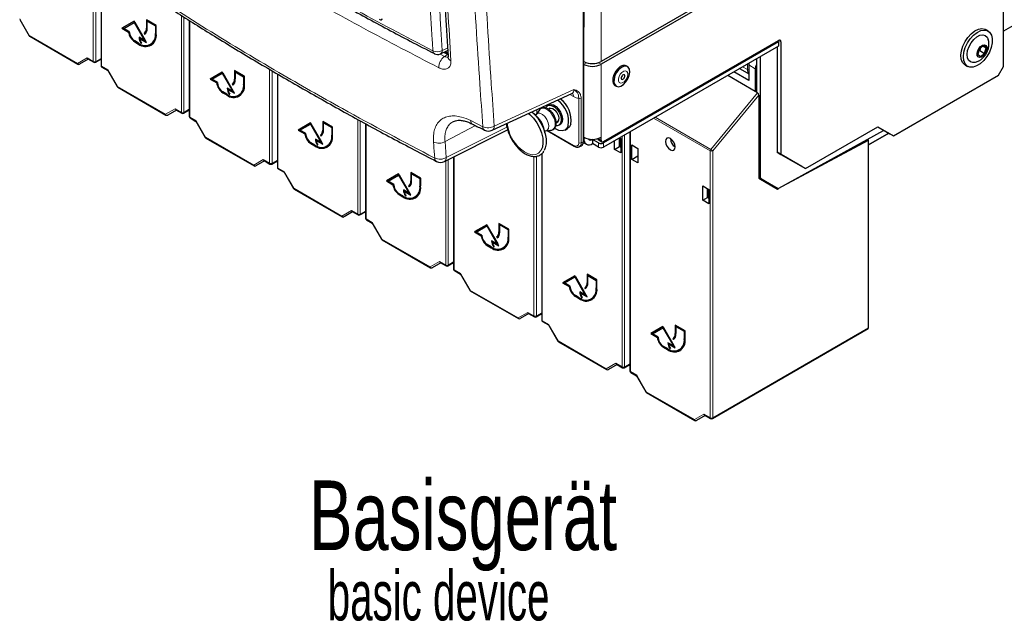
# Paper-space layout 'Blatt2' of a CAD drawing. Header units: millimetres. Extents: x 5 to 418, y 2 to 292.
# Tile 3 of 67: x 115 to 186, y 62 to 106. Entities that reach past the tile are written whole.
import ezdxf

# ---------------------------------------------------------------- set-up
doc = ezdxf.new("R2010")
doc.units = ezdxf.units.MM
doc.layers.add('SLD-0', color=7, linetype='Continuous')
doc.styles.add('SLDTEXTSTYLE0', font='TXT', dxfattribs={"width": 0.7})
doc.styles.add('SLDTEXTSTYLE1', font='TXT', dxfattribs={"width": 0.605})

# ---------------------------------------------------------------- blocks, each defined once
blk = doc.blocks.new('SW_NOTE_0_20')
at = {"layer": 'SLD-0', "color": 0, "attachment_point": 1}
for s, insert, char_height, style in [('Basisgerät', (0, 6.48), 5.0271, 'SLDTEXTSTYLE0'), ('basic device', (1.348, -0.024), 3.5956, 'SLDTEXTSTYLE1')]:
    blk.add_mtext(s, dxfattribs=dict(at, insert=insert, char_height=char_height, style=style))

psp = doc.layouts.new('Blatt2')

# ---------------------------------------------------------------- linework, layer by layer
at = {"color": 7, "linetype": 'Continuous', "lineweight": 18}
for p, q in [((155.539, 96.884), (155.539, 164.445)), ((156.825, 160.851), (156.825, 102.672)), ((120.163, 102.674), (120.163, 110.105)), ((120.338, 109.993), (120.338, 102.673)), ((120.761, 109.72), (120.761, 102.329)), ((126.527, 99), (126.527, 105.993)), ((114.851, 105.741), (115.541, 104.546)), ((126.702, 105.883), (126.702, 99)), ((127.125, 105.619), (127.125, 98.655)), ((115.541, 104.546), (115.521, 104.535)), ((115.541, 104.546), (119.019, 102.538)), ((124.033, 105.093), (123.998, 105.072)), ((124.687, 104.715), (124.652, 104.695)), ((155.556, 97.28), (155.556, 105.205)), ((155.588, 105.224), (155.588, 102.672)), ((123.184, 104.113), (123.149, 104.092)), ((123.467, 103.949), (123.432, 103.929)), ((169.818, 104.09), (169.641, 104.192)), ((145.212, 103.194), (145.51, 103.037)), ((145.352, 103.464), (145.738, 103.643)), ((145.732, 103.174), (145.459, 103.332)), ((145.51, 103.037), (145.732, 103.174)), ((145.579, 103.388), (145.76, 103.284)), ((119.019, 102.538), (119.709, 102.937)), ((119.709, 102.937), (120.163, 102.674)), ((120.338, 102.673), (120.724, 102.896)), ((155.79, 102.585), (155.588, 102.468)), ((155.588, 97.201), (155.588, 102.468)), ((156.622, 102.585), (156.825, 102.468)), ((156.825, 97.201), (156.825, 102.468)), ((167.398, 102.084), (167.398, 102.489)), ((167.962, 102.146), (167.485, 102.422)), ((168.075, 102.879), (168.075, 100.448)), ((120.761, 102.329), (121.215, 102.067)), ((121.215, 102.067), (121.905, 100.873)), ((132.891, 95.327), (132.891, 102.11)), ((133.066, 102.008), (133.066, 95.326)), ((133.489, 101.761), (133.489, 94.981)), ((167.048, 102.286), (167.398, 102.084)), ((130.397, 101.419), (130.361, 101.398)), ((131.051, 101.041), (131.016, 101.021)), ((121.905, 100.873), (121.885, 100.861)), ((121.905, 100.873), (125.383, 98.865)), ((129.548, 100.439), (129.513, 100.419)), ((129.831, 100.276), (129.796, 100.255)), ((149.116, 98.006), (154.858, 100.66)), ((154.836, 100.138), (154.562, 100.296)), ((164.755, 96.328), (168.127, 100.418)), ((168.215, 100.25), (164.886, 96.213)), ((155.215, 96.811), (155.215, 100.017)), ((155.387, 100.015), (155.387, 96.808)), ((125.383, 98.865), (126.073, 99.263)), ((126.073, 99.263), (126.527, 99)), ((126.702, 99), (127.088, 99.222)), ((152.183, 99.196), (152.183, 98.919)), ((127.125, 98.655), (127.579, 98.393)), ((127.579, 98.393), (128.269, 97.199)), ((139.255, 91.653), (139.255, 98.492)), ((139.43, 98.397), (139.43, 91.652)), ((139.853, 98.167), (139.853, 91.308)), ((147.411, 98.404), (148.293, 97.962)), ((164.711, 96.214), (160.62, 98.576)), ((160.741, 98.645), (164.755, 96.328)), ((136.761, 97.745), (136.725, 97.725)), ((145.56, 96.898), (147.763, 98.044)), ((145.651, 95.745), (150.028, 97.936)), ((152.983, 97.691), (154.862, 96.607)), ((158.945, 97.608), (158.945, 80.286)), ((128.269, 97.199), (128.249, 97.187)), ((128.269, 97.199), (131.747, 95.191)), ((135.912, 96.765), (135.877, 96.745)), ((137.415, 97.367), (137.38, 97.347)), ((145.56, 96.898), (145.651, 95.745)), ((155.387, 96.808), (155.539, 96.884)), ((155.556, 97.28), (155.556, 97.28)), ((155.556, 97.118), (155.588, 97.099)), ((155.682, 97.154), (155.588, 97.099)), ((156.206, 97.048), (156.197, 97.053)), ((156.622, 97.114), (156.825, 96.997)), ((156.648, 96.487), (156.648, 96.793)), ((157.002, 96.793), (157.002, 96.487)), ((158.347, 80.631), (158.347, 97.263)), ((158.522, 97.364), (158.522, 80.63)), ((136.195, 96.602), (136.16, 96.581)), ((152.581, 96.059), (152.581, 83.96)), ((164.711, 76.957), (164.711, 96.214)), ((164.886, 96.213), (164.886, 76.957)), ((131.747, 95.191), (132.437, 95.589)), ((132.437, 95.589), (132.891, 95.327)), ((133.066, 95.326), (133.452, 95.549)), ((145.619, 87.979), (145.619, 95.507)), ((145.794, 95.595), (145.794, 87.978)), ((146.217, 95.806), (146.217, 87.634)), ((151.983, 84.305), (151.983, 95.819)), ((152.158, 95.838), (152.158, 84.304)), ((133.489, 94.981), (133.943, 94.719)), ((133.943, 94.719), (134.633, 93.525)), ((143.125, 94.071), (143.089, 94.051)), ((168.215, 94.361), (168.348, 94.284)), ((168.374, 94.227), (168.215, 94.318)), ((134.633, 93.525), (134.613, 93.514)), ((134.633, 93.525), (138.111, 91.517)), ((143.779, 93.694), (143.743, 93.673)), ((142.276, 93.091), (142.241, 93.071)), ((142.559, 92.928), (142.524, 92.908)), ((138.111, 91.517), (138.801, 91.915)), ((138.801, 91.915), (139.255, 91.653)), ((139.43, 91.652), (139.816, 91.875)), ((139.853, 91.308), (140.307, 91.045)), ((140.307, 91.045), (140.997, 89.851)), ((149.489, 90.397), (149.453, 90.377)), ((140.997, 89.851), (140.977, 89.84)), ((140.997, 89.851), (144.475, 87.843)), ((150.143, 90.02), (150.107, 89.999)), ((148.64, 89.417), (148.605, 89.397)), ((148.923, 89.254), (148.888, 89.234)), ((144.475, 87.843), (145.165, 88.241)), ((145.165, 88.241), (145.619, 87.979)), ((145.794, 87.978), (146.18, 88.201)), ((146.217, 87.634), (146.671, 87.372)), ((146.671, 87.372), (147.361, 86.177)), ((147.361, 86.177), (147.341, 86.166)), ((147.361, 86.177), (150.839, 84.169)), ((155.853, 86.724), (155.817, 86.703)), ((156.507, 86.346), (156.471, 86.326)), ((155.004, 85.744), (154.969, 85.723)), ((155.287, 85.58), (155.252, 85.56)), ((150.839, 84.169), (151.529, 84.567)), ((151.529, 84.567), (151.983, 84.305)), ((152.158, 84.304), (152.544, 84.527)), ((152.581, 83.96), (153.035, 83.698)), ((153.035, 83.698), (153.725, 82.503)), ((164.886, 76.957), (176.129, 83.447)), ((153.725, 82.503), (153.705, 82.492)), ((153.725, 82.503), (157.203, 80.495)), ((162.217, 83.05), (162.181, 83.029)), ((162.871, 82.672), (162.835, 82.652)), ((161.368, 82.07), (161.333, 82.049)), ((161.651, 81.906), (161.616, 81.886)), ((157.203, 80.495), (157.893, 80.894)), ((157.893, 80.894), (158.347, 80.631)), ((158.522, 80.63), (158.908, 80.853)), ((158.945, 80.286), (159.399, 80.024)), ((159.399, 80.024), (160.089, 78.83)), ((160.089, 78.83), (160.069, 78.818)), ((160.089, 78.83), (163.567, 76.822)), ((163.567, 76.822), (164.256, 77.22)), ((164.256, 77.22), (164.711, 76.957))]:
    psp.add_line(p, q, dxfattribs=at)
at = {"color": 7, "linetype": 'Continuous', "lineweight": 25}
for p, q in [((155.556, 96.905), (155.556, 164.466)), ((185.887, 119.449), (156.825, 102.672)), ((185.887, 119.245), (156.825, 102.468)), ((185.887, 102.302), (185.887, 119.245)), ((197.466, 111.538), (185.887, 104.853)), ((120.724, 109.744), (120.724, 102.38)), ((155.588, 107.265), (155.588, 105.295)), ((114.846, 105.703), (115.521, 104.535)), ((123.114, 105.583), (122.23, 105.072)), ((123.114, 105.583), (122.265, 105.093)), ((122.358, 105.059), (123.114, 105.496)), ((123.998, 104.052), (123.114, 105.583)), ((123.149, 105.516), (123.114, 105.496)), ((123.114, 105.496), (123.869, 104.187)), ((123.149, 105.516), (123.905, 104.207)), ((124.705, 105.277), (123.998, 105.685)), ((123.998, 105.685), (123.998, 105.072)), ((124.033, 105.664), (124.033, 105.093)), ((124.086, 105.613), (124.051, 105.593)), ((124.051, 105.042), (124.051, 105.593)), ((124.051, 105.593), (124.652, 105.246)), ((124.086, 105.613), (124.687, 105.266)), ((124.687, 105.266), (124.652, 105.246)), ((124.652, 105.246), (124.652, 104.695)), ((124.687, 105.266), (124.687, 104.715)), ((124.705, 104.664), (124.705, 105.277)), ((127.088, 105.642), (127.088, 98.706)), ((140.952, 105.667), (140.971, 105.68)), ((155.569, 97.3), (155.569, 105.225)), ((155.588, 105.28), (155.588, 105.224)), ((122.265, 105.093), (122.23, 105.072)), ((122.23, 105.072), (122.71, 104.795)), ((122.265, 105.093), (122.746, 104.815)), ((122.76, 104.827), (122.358, 105.059)), ((122.746, 104.815), (122.71, 104.795)), ((123.867, 104.726), (123.832, 104.706)), ((123.832, 104.706), (123.869, 104.641)), ((123.867, 104.726), (123.903, 104.664)), ((184.768, 104.876), (184.592, 104.978)), ((115.567, 104.489), (119.045, 102.481)), ((123.432, 103.99), (123.149, 104.154)), ((123.149, 104.092), (123.432, 103.929)), ((123.184, 104.113), (123.467, 103.949)), ((123.869, 104.187), (123.467, 104.419)), ((123.555, 104.348), (123.52, 104.327)), ((123.52, 104.327), (123.998, 104.052)), ((123.555, 104.348), (123.962, 104.113)), ((123.636, 104.015), (123.601, 103.995)), ((123.601, 103.995), (123.649, 103.995)), ((123.905, 104.207), (123.869, 104.187)), ((124.294, 103.905), (124.33, 103.925)), ((157.002, 96.895), (169.641, 104.192)), ((169.641, 104.09), (157.002, 96.793)), ((169.553, 104.141), (169.641, 104.09)), ((169.553, 104.141), (169.553, 104.141)), ((169.641, 104.09), (169.641, 103.783)), ((169.818, 104.09), (169.818, 95.965)), ((184.443, 103.819), (184.141, 103.591)), ((184.634, 103.652), (184.443, 103.819)), ((145.227, 103.225), (145.749, 103.466)), ((145.796, 103.181), (145.501, 103.352)), ((145.539, 103.369), (145.83, 103.201)), ((169.641, 103.783), (157.002, 96.487)), ((169.553, 103.732), (169.553, 96.118)), ((184.141, 103.591), (184.029, 103.198)), ((184.029, 103.198), (184.219, 103.031)), ((184.169, 103.463), (184.086, 103.401)), ((184.115, 103.5), (184.169, 103.463)), ((184.223, 103.653), (184.169, 103.463)), ((184.169, 103.463), (184.522, 103.258)), ((184.219, 103.031), (184.522, 103.258)), ((184.401, 103.787), (184.634, 103.652)), ((184.522, 103.258), (184.634, 103.652)), ((119.797, 102.843), (119.172, 102.482)), ((119.761, 102.864), (120.189, 102.617)), ((120.314, 102.617), (120.724, 102.854)), ((155.588, 102.672), (155.569, 102.683)), ((155.588, 102.468), (155.569, 102.479)), ((167.485, 102.422), (167.485, 101.299)), ((168.039, 102.858), (168.039, 100.469)), ((168.348, 94.284), (168.348, 103.037)), ((183.117, 102.423), (183.293, 102.321)), ((120.787, 102.272), (121.212, 102.026)), ((121.21, 102.03), (121.885, 100.861)), ((129.478, 101.909), (128.594, 101.398)), ((129.478, 101.909), (128.629, 101.419)), ((128.722, 101.386), (129.478, 101.822)), ((130.361, 100.378), (129.478, 101.909)), ((129.513, 101.843), (129.478, 101.822)), ((129.478, 101.822), (130.233, 100.513)), ((129.513, 101.843), (130.269, 100.533)), ((131.069, 101.603), (130.361, 102.011)), ((130.361, 102.011), (130.361, 101.398)), ((130.397, 101.99), (130.397, 101.419)), ((130.45, 101.939), (130.415, 101.919)), ((130.415, 101.368), (130.415, 101.919)), ((130.415, 101.919), (131.016, 101.572)), ((130.45, 101.939), (131.051, 101.592)), ((133.452, 101.782), (133.452, 95.033)), ((158.736, 102.307), (158.647, 102.358)), ((167.485, 101.299), (166.411, 101.919)), ((166.862, 102.14), (167.485, 101.78)), ((167.962, 102.146), (167.962, 100.513)), ((177.932, 97.301), (185.533, 101.69)), ((185.533, 101.69), (185.887, 102.302)), ((128.629, 101.419), (128.594, 101.398)), ((128.594, 101.398), (129.074, 101.121)), ((128.629, 101.419), (129.11, 101.141)), ((129.124, 101.153), (128.722, 101.386)), ((129.11, 101.141), (129.074, 101.121)), ((130.231, 101.053), (130.196, 101.032)), ((130.196, 101.032), (130.233, 100.967)), ((130.231, 101.053), (130.267, 100.99)), ((131.051, 101.592), (131.016, 101.572)), ((131.016, 101.572), (131.016, 101.021)), ((131.051, 101.592), (131.051, 101.041)), ((131.069, 100.99), (131.069, 101.603)), ((167.962, 100.513), (165.969, 101.664)), ((121.931, 100.815), (125.409, 98.807)), ((129.796, 100.316), (129.513, 100.48)), ((129.513, 100.419), (129.796, 100.255)), ((129.548, 100.439), (129.831, 100.276)), ((130.233, 100.513), (129.831, 100.745)), ((129.919, 100.674), (129.884, 100.653)), ((129.884, 100.653), (130.361, 100.378)), ((129.919, 100.674), (130.326, 100.439)), ((130, 100.341), (129.965, 100.321)), ((129.965, 100.321), (130.013, 100.321)), ((130.269, 100.533), (130.233, 100.513)), ((130.658, 100.231), (130.694, 100.252)), ((148.961, 97.707), (154.722, 100.37)), ((157.831, 100.944), (157.919, 100.893)), ((168.127, 100.418), (167.962, 100.513)), ((168.215, 100.25), (168.215, 94.243)), ((153.06, 99.538), (152.972, 99.487)), ((126.161, 99.169), (125.536, 98.808)), ((126.124, 99.191), (126.553, 98.943)), ((126.678, 98.943), (127.088, 99.18)), ((152.284, 98.598), (151.959, 98.922)), ((152.383, 99.183), (152.131, 98.85)), ((152.613, 99.329), (152.609, 99.394)), ((153.139, 99.295), (153.023, 99.228)), ((127.151, 98.598), (127.576, 98.353)), ((127.574, 98.356), (128.249, 97.187)), ((135.842, 98.235), (134.958, 97.724)), ((135.842, 98.235), (134.993, 97.745)), ((135.086, 97.712), (135.842, 98.148)), ((136.725, 96.704), (135.842, 98.235)), ((135.877, 98.169), (135.842, 98.148)), ((135.842, 98.148), (136.597, 96.839)), ((135.877, 98.169), (136.633, 96.86)), ((137.433, 97.929), (136.725, 98.337)), ((136.725, 98.337), (136.725, 97.725)), ((136.761, 98.317), (136.761, 97.745)), ((136.814, 98.266), (136.778, 98.245)), ((136.778, 97.694), (136.778, 98.245)), ((136.778, 98.245), (137.38, 97.898)), ((136.814, 98.266), (137.415, 97.919)), ((139.816, 98.187), (139.816, 91.359)), ((153.588, 98.255), (153.701, 98.32)), ((153.784, 98.08), (153.872, 98.131)), ((134.993, 97.745), (134.958, 97.724)), ((134.958, 97.724), (135.438, 97.447)), ((134.993, 97.745), (135.474, 97.467)), ((135.488, 97.48), (135.086, 97.712)), ((135.474, 97.467), (135.438, 97.447)), ((137.415, 97.919), (137.38, 97.898)), ((137.38, 97.898), (137.38, 97.347)), ((137.415, 97.919), (137.415, 97.367)), ((137.433, 97.316), (137.433, 97.929)), ((145.512, 95.454), (150.081, 97.741)), ((152.788, 97.485), (152.671, 97.929)), ((152.812, 97.67), (153.227, 97.722)), ((152.923, 97.684), (154.887, 96.55)), ((154.223, 97.727), (154.4, 97.829)), ((158.908, 97.587), (158.908, 80.337)), ((169.671, 93.518), (177.225, 97.689)), ((171.586, 94.944), (176.801, 97.955)), ((176.129, 96.647), (177.597, 97.495)), ((177.597, 97.495), (176.129, 96.647)), ((176.801, 97.955), (177.932, 97.301)), ((176.801, 97.955), (177.667, 97.454)), ((177.225, 97.689), (177.225, 97.71)), ((177.667, 97.454), (177.932, 97.301)), ((128.295, 97.142), (131.773, 95.134)), ((136.16, 96.643), (135.877, 96.806)), ((135.877, 96.745), (136.16, 96.581)), ((135.912, 96.765), (136.195, 96.602)), ((136.597, 96.839), (136.195, 97.071)), ((136.283, 97), (136.248, 96.98)), ((136.248, 96.98), (136.725, 96.704)), ((136.283, 97), (136.69, 96.765)), ((136.595, 97.379), (136.56, 97.358)), ((136.56, 97.358), (136.597, 97.293)), ((136.595, 97.379), (136.631, 97.316)), ((136.633, 96.86), (136.597, 96.839)), ((155.537, 96.833), (155.769, 96.699)), ((155.588, 97.099), (155.588, 97.201)), ((156.206, 97.048), (156.206, 96.742)), ((156.648, 96.793), (156.206, 97.048)), ((156.648, 96.487), (156.206, 96.742)), ((156.612, 97.036), (156.877, 96.883)), ((156.825, 96.997), (156.825, 97.201)), ((157.804, 96.326), (157.804, 96.95)), ((158.158, 96.531), (158.158, 97.155)), ((158.162, 97.157), (158.246, 97.108)), ((158.195, 96.51), (158.195, 97.138)), ((158.246, 97.108), (158.246, 96.071)), ((169.939, 93.666), (176.129, 96.994)), ((176.049, 97.04), (176.129, 96.994)), ((176.129, 83.447), (176.129, 96.994)), ((136.364, 96.668), (136.329, 96.648)), ((136.329, 96.648), (136.377, 96.648)), ((137.022, 96.557), (137.058, 96.578)), ((152.544, 96.022), (152.544, 84.011)), ((155.247, 96.517), (155.399, 96.592)), ((157.804, 96.326), (158.158, 96.531)), ((158.246, 96.071), (157.804, 96.326)), ((158.198, 96.508), (158.158, 96.531)), ((158.198, 96.508), (158.246, 96.535)), ((159.045, 95.61), (159.045, 96.647)), ((159.045, 96.647), (159.487, 96.392)), ((159.487, 96.392), (159.487, 95.355)), ((169.553, 96.118), (169.818, 95.965)), ((171.321, 95.097), (169.553, 96.118)), ((132.525, 95.496), (131.9, 95.134)), ((132.488, 95.517), (132.917, 95.269)), ((133.042, 95.269), (133.452, 95.506)), ((146.18, 95.788), (146.18, 87.685)), ((159.045, 95.61), (159.487, 95.865)), ((159.487, 95.355), (159.045, 95.61)), ((169.818, 95.965), (171.586, 94.944)), ((133.515, 94.924), (133.94, 94.679)), ((133.938, 94.682), (134.613, 93.514)), ((142.206, 94.561), (141.322, 94.051)), ((142.206, 94.561), (141.357, 94.071)), ((143.089, 93.03), (142.206, 94.561)), ((143.797, 94.255), (143.089, 94.663)), ((143.089, 94.663), (143.089, 94.051)), ((143.125, 94.643), (143.125, 94.071)), ((143.178, 94.592), (143.142, 94.571)), ((143.142, 94.02), (143.142, 94.571)), ((143.142, 94.571), (143.743, 94.224)), ((143.178, 94.592), (143.779, 94.245)), ((171.586, 94.944), (171.321, 95.097)), ((141.357, 94.071), (141.322, 94.051)), ((141.322, 94.051), (141.802, 93.773)), ((141.357, 94.071), (141.837, 93.794)), ((141.45, 94.038), (142.206, 94.474)), ((141.852, 93.806), (141.45, 94.038)), ((142.241, 94.495), (142.206, 94.474)), ((142.206, 94.474), (142.961, 93.165)), ((142.241, 94.495), (142.997, 93.186)), ((143.779, 94.245), (143.743, 94.224)), ((143.743, 94.224), (143.743, 93.673)), ((143.779, 94.245), (143.779, 93.694)), ((143.797, 93.643), (143.797, 94.255)), ((168.215, 94.318), (169.311, 93.686)), ((168.215, 94.243), (169.564, 93.464)), ((168.374, 94.227), (169.61, 93.513)), ((134.659, 93.468), (138.137, 91.46)), ((141.837, 93.794), (141.802, 93.773)), ((142.961, 93.165), (142.559, 93.398)), ((142.647, 93.326), (142.612, 93.306)), ((142.612, 93.306), (143.089, 93.03)), ((142.647, 93.326), (143.054, 93.091)), ((142.959, 93.705), (142.924, 93.685)), ((142.924, 93.685), (142.961, 93.62)), ((142.959, 93.705), (142.995, 93.642)), ((142.997, 93.186), (142.961, 93.165)), ((164.168, 93.689), (164.61, 93.434)), ((164.168, 92.652), (164.168, 93.689)), ((164.522, 92.857), (164.522, 93.485)), ((164.559, 92.836), (164.559, 93.464)), ((164.61, 93.434), (164.61, 92.397)), ((169.265, 93.637), (169.33, 93.675)), ((169.311, 93.686), (169.61, 93.513)), ((169.564, 93.464), (169.646, 93.508)), ((142.524, 92.969), (142.241, 93.132)), ((142.241, 93.071), (142.524, 92.908)), ((142.276, 93.091), (142.559, 92.928)), ((142.728, 92.994), (142.693, 92.974)), ((142.693, 92.974), (142.741, 92.974)), ((143.386, 92.883), (143.422, 92.904)), ((164.168, 92.652), (164.522, 92.857)), ((164.61, 92.397), (164.168, 92.652)), ((164.562, 92.834), (164.522, 92.857)), ((164.562, 92.834), (164.61, 92.861)), ((138.889, 91.822), (138.264, 91.461)), ((138.852, 91.843), (139.281, 91.596)), ((139.406, 91.596), (139.816, 91.832)), ((139.879, 91.25), (140.304, 91.005)), ((140.302, 91.008), (140.977, 89.84)), ((148.569, 90.887), (147.686, 90.377)), ((147.721, 90.397), (147.686, 90.377)), ((147.686, 90.377), (148.166, 90.099)), ((148.569, 90.887), (147.721, 90.397)), ((147.721, 90.397), (148.201, 90.12)), ((147.814, 90.364), (148.569, 90.801)), ((148.216, 90.132), (147.814, 90.364)), ((149.453, 89.356), (148.569, 90.887)), ((148.605, 90.821), (148.569, 90.801)), ((148.569, 90.801), (149.325, 89.491)), ((148.605, 90.821), (149.361, 89.512)), ((150.16, 90.581), (149.453, 90.989)), ((149.453, 90.989), (149.453, 90.377)), ((149.489, 90.969), (149.489, 90.397)), ((149.542, 90.918), (149.506, 90.898)), ((149.506, 90.346), (149.506, 90.898)), ((149.506, 90.898), (150.107, 90.551)), ((149.542, 90.918), (150.143, 90.571)), ((150.143, 90.571), (150.107, 90.551)), ((150.107, 90.551), (150.107, 89.999)), ((150.143, 90.571), (150.143, 90.02)), ((150.16, 89.969), (150.16, 90.581)), ((141.023, 89.794), (144.501, 87.786)), ((148.201, 90.12), (148.166, 90.099)), ((149.325, 89.491), (148.923, 89.724)), ((149.011, 89.652), (148.976, 89.632)), ((148.976, 89.632), (149.453, 89.356)), ((149.011, 89.652), (149.418, 89.418)), ((149.323, 90.031), (149.288, 90.011)), ((149.288, 90.011), (149.325, 89.946)), ((149.323, 90.031), (149.359, 89.969)), ((148.888, 89.295), (148.605, 89.458)), ((148.605, 89.397), (148.888, 89.234)), ((148.64, 89.417), (148.923, 89.254)), ((149.092, 89.32), (149.057, 89.3)), ((149.057, 89.3), (149.105, 89.3)), ((149.361, 89.512), (149.325, 89.491)), ((149.75, 89.21), (149.785, 89.23)), ((145.216, 88.169), (145.645, 87.922)), ((145.253, 88.148), (144.628, 87.787)), ((145.77, 87.922), (146.18, 88.159)), ((146.243, 87.577), (146.668, 87.331)), ((146.666, 87.334), (147.341, 86.166)), ((154.933, 87.213), (154.05, 86.703)), ((154.933, 87.213), (154.085, 86.723)), ((154.178, 86.69), (154.933, 87.127)), ((155.817, 85.682), (154.933, 87.213)), ((154.969, 87.147), (154.933, 87.127)), ((154.933, 87.127), (155.689, 85.818)), ((154.969, 87.147), (155.725, 85.838)), ((156.524, 86.907), (155.817, 87.316)), ((155.817, 87.316), (155.817, 86.703)), ((155.853, 87.295), (155.853, 86.724)), ((155.906, 87.244), (155.87, 87.224)), ((155.87, 86.673), (155.87, 87.224)), ((155.87, 87.224), (156.471, 86.877)), ((155.906, 87.244), (156.507, 86.897)), ((156.507, 86.897), (156.471, 86.877)), ((156.471, 86.877), (156.471, 86.326)), ((156.507, 86.897), (156.507, 86.346)), ((156.524, 86.295), (156.524, 86.907)), ((147.386, 86.12), (150.865, 84.112)), ((154.085, 86.723), (154.05, 86.703)), ((154.05, 86.703), (154.53, 86.426)), ((154.085, 86.723), (154.565, 86.446)), ((154.58, 86.458), (154.178, 86.69)), ((154.565, 86.446), (154.53, 86.426)), ((155.689, 85.818), (155.287, 86.05)), ((155.687, 86.357), (155.652, 86.337)), ((155.652, 86.337), (155.689, 86.272)), ((155.687, 86.357), (155.723, 86.295)), ((155.252, 85.621), (154.969, 85.784)), ((154.969, 85.723), (155.252, 85.56)), ((155.004, 85.744), (155.287, 85.58)), ((155.375, 85.979), (155.34, 85.958)), ((155.34, 85.958), (155.817, 85.682)), ((155.375, 85.979), (155.782, 85.744)), ((155.456, 85.646), (155.421, 85.626)), ((155.421, 85.626), (155.469, 85.626)), ((155.725, 85.838), (155.689, 85.818)), ((156.114, 85.536), (156.149, 85.556)), ((151.617, 84.474), (150.991, 84.113)), ((151.58, 84.495), (152.009, 84.248)), ((152.134, 84.248), (152.544, 84.485)), ((152.607, 83.903), (153.032, 83.657)), ((153.03, 83.66), (153.705, 82.492)), ((161.297, 83.54), (160.414, 83.029)), ((161.297, 83.54), (160.449, 83.05)), ((160.542, 83.016), (161.297, 83.453)), ((162.181, 82.009), (161.297, 83.54)), ((161.333, 83.473), (161.297, 83.453)), ((161.297, 83.453), (162.053, 82.144)), ((161.333, 83.473), (162.089, 82.164)), ((162.888, 83.233), (162.181, 83.642)), ((162.181, 83.642), (162.181, 83.029)), ((162.217, 83.621), (162.217, 83.05)), ((162.27, 83.57), (162.234, 83.55)), ((162.234, 82.999), (162.234, 83.55)), ((162.234, 83.55), (162.835, 83.203)), ((162.27, 83.57), (162.871, 83.223)), ((162.871, 83.223), (162.835, 83.203)), ((162.835, 83.203), (162.835, 82.652)), ((162.871, 83.223), (162.871, 82.672)), ((162.888, 82.621), (162.888, 83.233)), ((164.862, 76.9), (176.103, 83.39)), ((160.449, 83.05), (160.414, 83.029)), ((160.414, 83.029), (160.894, 82.752)), ((160.449, 83.05), (160.929, 82.772)), ((160.944, 82.784), (160.542, 83.016)), ((160.929, 82.772), (160.894, 82.752)), ((162.051, 82.683), (162.016, 82.663)), ((162.016, 82.663), (162.053, 82.598)), ((162.051, 82.683), (162.087, 82.621)), ((153.75, 82.446), (157.229, 80.438)), ((161.616, 81.947), (161.333, 82.111)), ((161.333, 82.049), (161.616, 81.886)), ((161.368, 82.07), (161.651, 81.906)), ((162.053, 82.144), (161.651, 82.376)), ((161.739, 82.305), (161.704, 82.284)), ((161.704, 82.284), (162.181, 82.009)), ((161.739, 82.305), (162.146, 82.07)), ((161.82, 81.972), (161.785, 81.952)), ((161.785, 81.952), (161.833, 81.952)), ((162.089, 82.164), (162.053, 82.144)), ((162.478, 81.862), (162.513, 81.882)), ((157.981, 80.8), (157.355, 80.439)), ((157.944, 80.821), (158.373, 80.574)), ((158.498, 80.574), (158.908, 80.811)), ((158.971, 80.229), (159.396, 79.983)), ((159.394, 79.987), (160.069, 78.818)), ((160.114, 78.772), (163.593, 76.764)), ((164.345, 77.126), (163.719, 76.765)), ((164.308, 77.148), (164.737, 76.9))]:
    psp.add_line(p, q, dxfattribs=at)
at = {"color": 7, "linetype": 'Continuous', "lineweight": 25, "flags": 128}
for points in [[(155.588, 105.224), (155.574, 105.153), (155.569, 105.143)], [(183.117, 102.423), (183.081, 102.446), (182.931, 102.607), (182.839, 102.837), (182.811, 103.121), (182.849, 103.441), (182.95, 103.778), (183.107, 104.11), (183.312, 104.416), (183.55, 104.677), (183.808, 104.877), (184.069, 105.003), (184.316, 105.047), (184.534, 105.006), (184.592, 104.978)], [(184.681, 103.031), (184.457, 102.745), (184.207, 102.513), (183.946, 102.349), (183.69, 102.263), (183.456, 102.262), (183.257, 102.344), (183.108, 102.505), (183.016, 102.735), (182.988, 103.019), (183.026, 103.339), (183.126, 103.676), (183.284, 104.008), (183.489, 104.314), (183.727, 104.575), (183.985, 104.775), (184.245, 104.901), (184.492, 104.945), (184.711, 104.904), (184.886, 104.782), (185.008, 104.585), (185.068, 104.326), (185.063, 104.021), (184.993, 103.69), (184.863, 103.353), (184.681, 103.031)], [(183.806, 102.609), (183.679, 102.594), (183.498, 102.637), (183.36, 102.757), (183.276, 102.946), (183.254, 103.187), (183.294, 103.462), (183.395, 103.748), (183.546, 104.021), (183.737, 104.261), (183.952, 104.447), (184.173, 104.564), (184.383, 104.603), (184.564, 104.56), (184.702, 104.44), (184.775, 104.289)], [(184.552, 103.233), (184.429, 103.089), (184.292, 102.996), (184.16, 102.969), (184.055, 103.011), (183.992, 103.116), (183.98, 103.268), (184.022, 103.444), (184.111, 103.617), (184.234, 103.761), (184.371, 103.854), (184.503, 103.881), (184.608, 103.839), (184.671, 103.734), (184.683, 103.582), (184.641, 103.406), (184.552, 103.233)], [(158.647, 102.358), (158.572, 102.388), (158.401, 102.384), (158.212, 102.301), (158.026, 102.148), (157.864, 101.941), (157.742, 101.702), (157.674, 101.458), (157.667, 101.235), (157.722, 101.057), (157.831, 100.944)], [(167.499, 102.547), (167.491, 102.506), (167.485, 102.422)], [(158.795, 102.261), (158.66, 102.337), (158.489, 102.333), (158.301, 102.25), (158.115, 102.097), (157.952, 101.89), (157.83, 101.651), (157.762, 101.407), (157.755, 101.184), (157.81, 101.006), (157.922, 100.892), (158.077, 100.855), (158.259, 100.899), (158.449, 101.019), (158.626, 101.202), (158.77, 101.428), (158.866, 101.672), (158.904, 101.909), (158.88, 102.113), (158.795, 102.261)], [(158.523, 101.701), (158.486, 101.72), (158.437, 101.713), (158.385, 101.681), (158.338, 101.629), (158.303, 101.564), (158.285, 101.498), (158.287, 101.439), (158.308, 101.398), (158.346, 101.379), (158.395, 101.386), (158.447, 101.418), (158.494, 101.47), (158.529, 101.534), (158.547, 101.6), (158.545, 101.659), (158.523, 101.701)], [(166.862, 102.14), (166.859, 102.142), (166.831, 102.161)], [(153.06, 99.538), (153.213, 99.576), (153.395, 99.534), (153.584, 99.416), (153.76, 99.235), (153.904, 99.011), (154.001, 98.767), (154.04, 98.531), (154.017, 98.328)], [(151.593, 98.923), (151.676, 98.853), (151.946, 98.574), (152.184, 98.247), (152.381, 97.888), (152.525, 97.514), (152.61, 97.146), (152.631, 96.8), (152.587, 96.495), (152.48, 96.245), (152.479, 96.243)], [(151.837, 99.036), (151.993, 98.888), (152.257, 98.576), (152.486, 98.222), (152.668, 97.844), (152.795, 97.459), (152.861, 97.085), (152.863, 96.739), (152.801, 96.438), (152.711, 96.245)], [(152.834, 99.311), (152.861, 99.372), (152.971, 99.487), (153.125, 99.525), (153.306, 99.483), (153.495, 99.365), (153.671, 99.184), (153.816, 98.96), (153.913, 98.716), (153.952, 98.48), (153.929, 98.277)], [(153.055, 99.246), (153.065, 99.256), (153.186, 99.302), (153.336, 99.269), (153.492, 99.162), (153.631, 98.998), (153.731, 98.801), (153.778, 98.601), (153.763, 98.429)], [(153.763, 98.429), (153.69, 98.31), (153.617, 98.272)], [(154.017, 98.328), (153.934, 98.179), (153.872, 98.131)], [(154.638, 98.153), (154.538, 97.951), (154.4, 97.829)], [(154.461, 98.051), (154.361, 97.849), (154.205, 97.717), (154.006, 97.665), (153.775, 97.696), (153.53, 97.808), (153.475, 97.843)], [(161.828, 96.298), (161.963, 96.251), (162.078, 96.273), (162.154, 96.362), (162.181, 96.502), (162.154, 96.674), (162.078, 96.851), (161.963, 97.005), (161.828, 97.115), (161.692, 97.162), (161.578, 97.139), (161.501, 97.051), (161.474, 96.91), (161.501, 96.739), (161.578, 96.562), (161.692, 96.407), (161.828, 96.298)]]:
    psp.add_lwpolyline(points, dxfattribs=at)
at = {"color": 7, "linetype": 'Continuous', "lineweight": 18, "flags": 128}
for points in [[(158.694, 101.942), (158.596, 101.991), (158.471, 101.972), (158.337, 101.889), (158.215, 101.755), (158.124, 101.589), (158.077, 101.417), (158.082, 101.265), (158.138, 101.156), (158.236, 101.108), (158.361, 101.126), (158.495, 101.209), (158.617, 101.344), (158.708, 101.51), (158.755, 101.682), (158.75, 101.834), (158.694, 101.942)], [(152.131, 98.851), (152.251, 98.936), (152.413, 98.939), (152.594, 98.856), (152.77, 98.7), (152.917, 98.49), (153.015, 98.256), (153.051, 98.029), (153.019, 97.84), (152.925, 97.714), (152.809, 97.67)], [(152.383, 99.183), (152.429, 99.233), (152.58, 99.301), (152.767, 99.284), (152.969, 99.183), (153.164, 99.009), (153.331, 98.781), (153.453, 98.525), (153.515, 98.267), (153.512, 98.035), (153.443, 97.855), (153.316, 97.747), (153.227, 97.722)], [(152.479, 96.243), (152.317, 96.064), (152.104, 95.96), (151.852, 95.938), (151.575, 96.001), (151.287, 96.143), (151, 96.359)]]:
    psp.add_lwpolyline(points, dxfattribs=at)
at = {"color": 7, "linetype": 'Continuous', "lineweight": 18}
for centre, radius, start, end in [((155.545, 105.227), 0.0241, 297.53044, 354.59073), ((115.603, 104.54), 0.0628, 174.31775, 234.37007), ((144.991, 104.111), 0.74, 245.65581, 299.18374), ((144.908, 103.422), 0.222, 176.40106, 238.83264), ((145.102, 103.443), 0.251, 299.96214, 4.97746), ((119.124, 102.586), 0.115, 204.67146, 294.76937), ((119.082, 102.532), 0.0628, 174.31775, 234.37007), ((120.252, 102.845), 0.193, 242.65648, 296.76622), ((120.226, 102.668), 0.0628, 174.31775, 234.37007), ((120.279, 102.665), 0.0595, 305.57518, 7.70486), ((120.786, 102.386), 0.0617, 185.07867, 246.24147), ((146.111, 102.23), 1.006, 126.6566, 180.28552), ((146.096, 103.038), 0.327, 186.11067, 249.93508), ((120.823, 102.323), 0.0628, 174.31775, 234.37007), ((167.483, 102.242), 0.18, 241.9209, 270.5257), ((121.967, 100.866), 0.0628, 174.31775, 234.37007), ((154.493, 100.163), 0.344, 355.83669, 40.25759), ((155.304, 100.189), 0.194, 242.73836, 295.52952), ((125.488, 98.912), 0.115, 204.67146, 294.76937), ((125.446, 98.858), 0.0628, 174.31775, 234.37007), ((126.615, 99.172), 0.193, 242.65648, 296.76622), ((126.589, 98.994), 0.0628, 174.31775, 234.37007), ((126.643, 98.992), 0.0595, 305.57518, 7.70486), ((127.15, 98.712), 0.0617, 185.07867, 246.24147), ((127.187, 98.649), 0.0628, 174.31775, 234.37007), ((147.676, 98.384), 0.266, 175.74936, 238.6524), ((152.916, 98.512), 2.882, 185.99602, 228.3278), ((148.558, 97.942), 0.266, 175.61781, 238.6317), ((148.661, 98.806), 0.921, 246.46118, 299.66841), ((148.794, 97.984), 0.323, 300.99964, 3.93996), ((128.331, 97.193), 0.0628, 174.31775, 234.37007), ((145.102, 97.691), 0.915, 245.74876, 299.99914), ((155.304, 96.983), 0.194, 242.73836, 295.52952), ((154.923, 96.6), 0.0617, 173.76544, 234.89831), ((164.902, 96.205), 0.192, 140.22793, 177.36071), ((164.799, 96.385), 0.193, 242.65648, 296.76622), ((164.496, 95.901), 0.5, 38.7383, 58.8203), ((132.979, 95.498), 0.193, 242.65648, 296.76622), ((132.953, 95.32), 0.0628, 174.31775, 234.37007), ((133.007, 95.318), 0.0595, 305.57518, 7.70487), ((145.193, 96.535), 0.913, 245.77168, 300.10388), ((145.099, 95.693), 0.281, 178.29219, 237.07764), ((145.345, 95.712), 0.308, 302.97873, 6.10651), ((131.851, 95.239), 0.115, 204.67146, 294.76937), ((131.81, 95.185), 0.0628, 174.31775, 234.37007), ((133.514, 95.038), 0.0617, 185.07867, 246.24147), ((133.551, 94.975), 0.0628, 174.31775, 234.37007), ((134.695, 93.519), 0.0628, 174.31775, 234.37007), ((138.215, 91.565), 0.115, 204.67146, 294.76937), ((138.174, 91.511), 0.0628, 174.31775, 234.37007), ((139.343, 91.824), 0.193, 242.65648, 296.76622), ((139.317, 91.647), 0.0628, 174.31775, 234.37007), ((139.371, 91.644), 0.0595, 305.57518, 7.70486), ((139.878, 91.364), 0.0617, 185.07867, 246.24147), ((139.915, 91.301), 0.0628, 174.31775, 234.37007), ((141.059, 89.845), 0.0628, 174.31775, 234.37007), ((144.579, 87.891), 0.115, 204.67146, 294.76937), ((144.538, 87.837), 0.0628, 174.31775, 234.37007), ((145.707, 88.15), 0.193, 242.65648, 296.76622), ((145.681, 87.973), 0.0628, 174.31775, 234.37007), ((145.735, 87.97), 0.0595, 305.57518, 7.70486), ((146.242, 87.69), 0.0617, 185.07867, 246.24147), ((146.279, 87.628), 0.0628, 174.31775, 234.37007), ((147.423, 86.171), 0.0628, 174.31775, 234.37007), ((150.943, 84.217), 0.115, 204.67146, 294.76937), ((150.902, 84.163), 0.0628, 174.31775, 234.37007), ((152.071, 84.476), 0.193, 242.65648, 296.76622), ((152.045, 84.299), 0.0628, 174.31775, 234.37007), ((152.099, 84.296), 0.0595, 305.57518, 7.70487), ((152.606, 84.016), 0.0617, 185.07867, 246.24147), ((152.643, 83.954), 0.0628, 174.31775, 234.37007), ((153.787, 82.497), 0.0628, 174.31775, 234.37007), ((157.307, 80.543), 0.115, 204.67146, 294.76937), ((157.265, 80.489), 0.0628, 174.31775, 234.37007), ((158.435, 80.802), 0.193, 242.65648, 296.76622), ((158.409, 80.625), 0.0628, 174.31775, 234.37007), ((158.463, 80.622), 0.0595, 305.57518, 7.70486), ((158.97, 80.343), 0.0617, 185.07867, 246.24147), ((159.007, 80.28), 0.0628, 174.31775, 234.37007), ((160.151, 78.823), 0.0628, 174.31775, 234.37007), ((163.671, 76.869), 0.115, 204.67146, 294.76937), ((163.629, 76.815), 0.0628, 174.31775, 234.37007), ((164.773, 76.951), 0.0628, 174.31775, 234.37007), ((164.799, 77.129), 0.193, 242.65648, 296.76622), ((164.827, 76.949), 0.0595, 305.57518, 7.70486)]:
    psp.add_arc(centre, radius, start, end, dxfattribs=at)
at = {"color": 7, "linetype": 'Continuous', "lineweight": 25}
for centre, radius, start, end in [((115.629, 104.598), 0.125, 210, 240.00269), ((123.677, 104.911), 0.974, 186.83345, 237.14914), ((123.713, 104.931), 0.974, 186.83345, 237.14914), ((123.604, 104.866), 0.845, 182.60548, 237.39452), ((123.908, 104.574), 0.753, 230.79671, 9.21404), ((123.929, 104.538), 0.786, 230.79671, 9.21404), ((123.597, 105.033), 0.402, 305.69804, 5.62038), ((123.632, 105.053), 0.402, 305.69804, 5.62038), ((123.612, 104.999), 0.44, 305.69804, 5.62038), ((123.866, 104.611), 0.827, 304.05635, 7.25583), ((124.301, 104.45), 0.835, 182.12366, 213.00879), ((123.994, 104.685), 0.905, 234.38242, 294.30712), ((124.289, 104.465), 0.788, 184.91325, 203.63168), ((124.299, 104.439), 0.787, 188.13299, 214.27866), ((169.71, 104.107), 0.109, 350.78596, 129.20329), ((145.018, 103.679), 0.5, 242.69291, 294.8105), ((119.108, 102.589), 0.125, 240.00269, 300.00538), ((120.251, 102.725), 0.125, 240.00269, 299.99745), ((120.849, 102.38), 0.125, 180, 240.00269), ((156.206, 103.866), 1.345, 242.60967, 297.39033), ((156.206, 103.662), 1.345, 242.60967, 297.39033), ((130.041, 101.237), 0.974, 186.83345, 237.14914), ((130.077, 101.257), 0.974, 186.83345, 237.14914), ((129.968, 101.192), 0.845, 182.60548, 237.39452), ((130.272, 100.9), 0.753, 230.79671, 9.21404), ((130.293, 100.864), 0.786, 230.79671, 9.21404), ((129.961, 101.359), 0.402, 305.69804, 5.62038), ((129.996, 101.379), 0.402, 305.69804, 5.62038), ((129.976, 101.325), 0.44, 305.69804, 5.62038), ((130.23, 100.937), 0.827, 304.05635, 7.25583), ((121.993, 100.924), 0.125, 210, 240.00269), ((130.665, 100.776), 0.835, 182.12366, 213.00879), ((130.358, 101.012), 0.905, 234.38242, 294.30712), ((130.653, 100.791), 0.788, 184.91342, 203.63785), ((130.663, 100.765), 0.787, 188.13299, 214.27866), ((152.6, 98.35), 1.886, 350.88974, 54.82647), ((152.777, 98.451), 1.885, 350.90236, 54.05432), ((126.615, 99.051), 0.125, 240.00269, 299.99745), ((125.472, 98.916), 0.125, 240.00269, 300.00538), ((127.213, 98.706), 0.125, 180, 240.00269), ((151.217, 97.536), 1.506, 15.12035, 44.87427), ((153.633, 98.344), 0.303, 258.52198, 347.24808), ((136.405, 97.563), 0.974, 186.83345, 237.14914), ((136.441, 97.583), 0.974, 186.83345, 237.14914), ((136.332, 97.518), 0.845, 182.60548, 237.39452), ((136.325, 97.685), 0.402, 305.69804, 5.62038), ((136.36, 97.706), 0.402, 305.69804, 5.62038), ((136.34, 97.651), 0.44, 305.69804, 5.62038), ((148.698, 98.274), 0.625, 243.48952, 294.8105), ((128.357, 97.25), 0.125, 210, 240.00269), ((136.636, 97.226), 0.753, 230.79671, 9.21404), ((136.657, 97.191), 0.786, 230.79671, 9.21404), ((137.029, 97.102), 0.835, 182.12366, 213.00879), ((137.017, 97.118), 0.788, 184.91343, 203.63812), ((137.027, 97.091), 0.787, 188.13299, 214.27866), ((136.594, 97.263), 0.827, 304.05635, 7.25583), ((155.531, 96.908), 0.025, 289.61793, 355.10021), ((155.545, 97.302), 0.024, 297.47499, 355.28164), ((155.965, 97.038), 0.382, 170.78596, 309.20329), ((156.206, 98.395), 1.345, 242.60967, 297.39033), ((156.068, 97.216), 0.217, 216.33269, 309.57117), ((156.664, 97.121), 0.1, 193.25058, 238.36327), ((156.825, 97.134), 0.384, 242.60967, 297.39033), ((156.933, 96.98), 0.109, 170.78596, 309.20329), ((162.571, 97.135), 0.743, 181.60056, 238.39406), ((136.722, 97.338), 0.905, 234.38242, 294.30712), ((156.825, 96.828), 0.384, 242.60967, 297.39033), ((145.233, 96.013), 0.625, 242.69298, 296.59436), ((131.836, 95.242), 0.125, 240.00269, 300.00538), ((132.979, 95.378), 0.125, 240.00269, 299.99745), ((133.577, 95.033), 0.125, 180, 240.00269), ((142.689, 94.011), 0.402, 305.69804, 5.62038), ((142.724, 94.032), 0.402, 305.69804, 5.62038), ((142.704, 93.977), 0.44, 305.69804, 5.62038), ((134.721, 93.576), 0.125, 210, 240.00269), ((142.769, 93.889), 0.974, 186.83345, 237.14914), ((142.805, 93.91), 0.974, 186.83345, 237.14914), ((142.696, 93.844), 0.845, 182.60548, 237.39452), ((143, 93.553), 0.753, 230.79671, 9.21404), ((143.021, 93.517), 0.786, 230.79671, 9.21404), ((143.393, 93.428), 0.835, 182.12366, 213.00879), ((143.381, 93.444), 0.788, 184.91332, 203.63413), ((143.391, 93.417), 0.787, 188.13299, 214.27866), ((142.958, 93.589), 0.827, 304.05635, 7.25583), ((143.086, 93.664), 0.905, 234.38242, 294.30712), ((138.2, 91.568), 0.125, 240.00269, 300.00538), ((139.343, 91.704), 0.125, 240.00269, 299.99745), ((139.941, 91.359), 0.125, 180, 240.00269), ((149.053, 90.338), 0.402, 305.69804, 5.62038), ((149.088, 90.358), 0.402, 305.69804, 5.62038), ((149.068, 90.303), 0.44, 305.69804, 5.62038), ((141.085, 89.902), 0.125, 210, 240.00269), ((149.133, 90.215), 0.974, 186.83345, 237.14914), ((149.169, 90.236), 0.974, 186.83345, 237.14914), ((149.06, 90.17), 0.845, 182.60548, 237.39452), ((149.364, 89.879), 0.753, 230.79671, 9.21404), ((149.385, 89.843), 0.786, 230.79671, 9.21404), ((149.757, 89.755), 0.835, 182.12366, 213.00879), ((149.745, 89.77), 0.788, 184.91333, 203.63461), ((149.755, 89.743), 0.787, 188.13299, 214.27866), ((149.322, 89.915), 0.827, 304.05635, 7.25583), ((149.45, 89.99), 0.905, 234.38242, 294.30712), ((144.563, 87.894), 0.125, 240.00269, 300.00538), ((145.707, 88.03), 0.125, 240.00269, 299.99745), ((146.305, 87.685), 0.125, 180, 240.00269), ((147.449, 86.228), 0.125, 210, 240.00269), ((155.497, 86.541), 0.974, 186.83345, 237.14914), ((155.533, 86.562), 0.974, 186.83345, 237.14914), ((155.424, 86.496), 0.845, 182.60548, 237.39452), ((155.728, 86.205), 0.753, 230.79671, 9.21404), ((155.749, 86.169), 0.786, 230.79671, 9.21404), ((156.121, 86.081), 0.835, 182.12366, 213.00879), ((156.109, 86.096), 0.788, 184.91332, 203.63435), ((155.417, 86.664), 0.402, 305.69804, 5.62038), ((155.452, 86.684), 0.402, 305.69804, 5.62038), ((155.432, 86.629), 0.44, 305.69804, 5.62038), ((155.686, 86.241), 0.827, 304.05635, 7.25583), ((155.814, 86.316), 0.905, 234.38242, 294.30712), ((156.119, 86.07), 0.787, 188.13299, 214.27866), ((150.927, 84.22), 0.125, 240.00269, 300.00538), ((152.071, 84.356), 0.125, 240.00269, 299.99745), ((152.669, 84.011), 0.125, 180, 240.00269), ((153.813, 82.554), 0.125, 210, 240.00269), ((161.861, 82.868), 0.974, 186.83345, 237.14914), ((161.896, 82.888), 0.974, 186.83345, 237.14914), ((161.788, 82.823), 0.845, 182.60548, 237.39452), ((162.092, 82.531), 0.753, 230.79671, 9.21404), ((162.112, 82.495), 0.786, 230.79671, 9.21404), ((161.781, 82.99), 0.402, 305.69804, 5.62038), ((161.816, 83.01), 0.402, 305.69804, 5.62038), ((161.796, 82.956), 0.44, 305.69804, 5.62038), ((162.05, 82.568), 0.827, 304.05635, 7.25583), ((162.485, 82.407), 0.835, 182.12366, 213.00879), ((162.178, 82.642), 0.905, 234.38242, 294.30712), ((162.473, 82.422), 0.788, 184.91331, 203.63381), ((162.483, 82.396), 0.787, 188.13299, 214.27866), ((157.291, 80.546), 0.125, 240.00269, 300.00538), ((158.435, 80.682), 0.125, 240.00269, 299.99745), ((159.033, 80.337), 0.125, 180, 240.00269), ((160.177, 78.881), 0.125, 210, 240.00269), ((164.799, 77.008), 0.125, 240.00269, 299.99745), ((163.655, 76.873), 0.125, 240.00269, 300.00538)]:
    psp.add_arc(centre, radius, start, end, dxfattribs=at)
at = {"color": 7, "linetype": 'Continuous', "lineweight": 18}
for centre, major_axis, ratio, start_param, end_param in [((155.623, 105.248), (0.0462, 0.0887), 0.546409, 1.315828, 2.332537), ((167.936, 102.385), (0.383, 0.645), 0.585717, 2.3636, 2.937337), ((154.392, 100.906), (-0.363, 0.517), 0.569649, 3.038808, 3.875138), ((154.833, 101.161), (-0.627, 1.086), 0.575802, 2.357645, 2.800952), ((154.861, 97.015), (-0.251, 0.433), 0.576854, 2.355515, 3.925398), ((154.95, 97.066), (-0.307, 0.545), 0.572991, 3.070865, 3.932757)]:
    psp.add_ellipse(centre, major_axis=major_axis, ratio=ratio, start_param=start_param, end_param=end_param, dxfattribs=at)
at = {"color": 7, "linetype": 'Continuous', "lineweight": 25}
for centre, major_axis, ratio, start_param, end_param in [((119.797, 102.988), (0, 0.133), 0.717434, 1.963397, 2.748877), ((168.309, 102.354), (0.244, 0.437), 0.567218, 1.669994, 2.347686), ((121.304, 102.118), (0.0912, 0.0912), 0.317888, 2.441094, 3.056612), ((168.127, 100.3), (-0.053, 0.124), 0.570543, 4.074198, 5.636268), ((126.161, 99.314), (0, 0.133), 0.717434, 1.963397, 2.748877), ((127.668, 98.444), (0.0912, 0.0912), 0.317888, 2.441094, 3.056612), ((155.099, 97.141), (-0.311, 0.543), 0.575324, 3.109661, 3.928364), ((132.525, 95.64), (0, 0.133), 0.717434, 1.963397, 2.748877), ((134.032, 94.77), (0.0912, 0.0912), 0.317888, 2.441094, 3.056612), ((168.436, 94.335), (0.063, 0.108), 0.579895, 2.358314, 3.143712), ((169.673, 93.621), (0.063, 0.108), 0.579895, 3.143712, 3.911657), ((138.889, 91.966), (0, 0.133), 0.717434, 1.963397, 2.748877), ((140.396, 91.096), (0.0912, 0.0912), 0.317888, 2.441094, 3.056612), ((145.253, 88.292), (0, 0.133), 0.717434, 1.963397, 2.748877), ((146.759, 87.423), (0.0912, 0.0912), 0.317888, 2.441094, 3.056612), ((151.617, 84.618), (0, 0.133), 0.717434, 1.963397, 2.748877), ((153.123, 83.749), (0.0912, 0.0912), 0.317888, 2.441094, 3.056612), ((176.041, 83.498), (-0.062, 0.108), 0.577557, 3.141594, 3.927224), ((157.981, 80.945), (0, 0.133), 0.717434, 1.963397, 2.748877), ((159.487, 80.075), (0.0912, 0.0912), 0.317888, 2.441094, 3.056612), ((164.345, 77.271), (0, 0.133), 0.717434, 1.963397, 2.748877)]:
    psp.add_ellipse(centre, major_axis=major_axis, ratio=ratio, start_param=start_param, end_param=end_param, dxfattribs=at)
at = {"color": 7, "linetype": 'Continuous', "lineweight": 18}
for points, knots in [([(144.686, 103.436), (144.67, 103.699), (144.586, 105.014), (144.256, 110.547), (143.871, 118.494), (143.67, 125.455), (143.592, 128.128)], [0, 0, 0, 0, 0.032288, 0.161438, 0.678067, 1, 1, 1, 1]), ([(144.259, 128.14), (144.384, 123.995), (144.633, 115.704), (145.112, 107.545), (145.352, 103.464)], [0, 0, 0, 0, 0.4999, 1, 1, 1, 1]), ([(144.885, 127.545), (145.019, 123.301), (145.243, 116.201), (145.666, 107.965), (145.91, 103.947), (145.984, 102.73)], [0, 0, 0, 0, 0.508968, 0.851387, 1, 1, 1, 1]), ([(148.293, 97.962), (148.219, 98.99), (147.945, 102.818), (147.54, 109.486), (147.123, 117.991), (146.939, 123.715), (146.847, 126.576)], [0, 0, 0, 0, 0.1091444, 0.4060962, 0.7030479, 1, 1, 1, 1]), ([(147.672, 126.598), (147.764, 123.738), (147.948, 118.019), (148.364, 109.52), (148.769, 102.858), (149.043, 99.034), (149.116, 98.006)], [0, 0, 0, 0, 0.296952, 0.593904, 0.890856, 1, 1, 1, 1]), ([(124.241, 115.239), (124.462, 115.096), (125.571, 114.382), (128.49, 112.541), (133.103, 109.765), (138.793, 106.533), (142.729, 104.465), (144.686, 103.436)], [0, 0, 0, 0, 0.034566, 0.172836, 0.449402, 0.726264, 1, 1, 1, 1]), ([(145.105, 102.225), (143.284, 103.169), (139.641, 105.059), (134.441, 107.973), (129.294, 111.005), (125.999, 113.103), (124.281, 114.197)], [0, 0, 0, 0, 0.2499135, 0.5000434, 0.7393764, 1, 1, 1, 1]), ([(122.635, 108.674), (124.411, 107.518), (127.966, 105.205), (133.17, 102.085), (138.755, 98.896), (142.579, 96.881), (144.818, 95.702)], [0, 0, 0, 0, 0.254363, 0.508991, 0.712442, 1, 1, 1, 1]), ([(145.105, 102.225), (145.174, 102.194), (145.348, 102.117), (145.605, 102.101), (145.83, 102.202), (145.973, 102.415), (145.98, 102.625), (145.984, 102.73)], [0, 0, 0, 0, 0.142374, 0.356658, 0.571005, 0.785548, 1, 1, 1, 1]), ([(145.77, 102.993), (145.767, 102.992), (145.728, 102.973), (145.635, 102.988), (145.546, 103.023), (145.51, 103.037)], [0, 0, 0, 0, 0.044643, 0.61835, 1, 1, 1, 1]), ([(154.858, 100.66), (154.859, 100.66), (154.966, 100.619), (155.152, 100.539), (155.35, 100.323), (155.376, 100.113), (155.387, 100.015)], [0, 0, 0, 0, 0.00199, 0.406331, 0.722166, 1, 1, 1, 1]), ([(155.215, 100.017), (155.212, 100.1), (155.204, 100.282), (155.095, 100.442), (154.977, 100.56), (154.895, 100.63), (154.859, 100.66), (154.858, 100.66)], [0, 0, 0, 0, 0.259618, 0.570647, 0.824142, 0.998062, 1, 1, 1, 1]), ([(144.727, 96.857), (144.721, 97.021), (144.711, 97.351), (144.798, 97.78), (144.961, 98.144), (145.2, 98.431), (145.507, 98.63), (145.873, 98.74), (146.289, 98.753), (146.8, 98.672), (147.186, 98.502), (147.411, 98.404)], [0, 0, 0, 0, 0.106791, 0.21358, 0.320429, 0.427277, 0.53375, 0.640224, 0.746388, 0.852555, 1, 1, 1, 1]), ([(146.18, 98.348), (146.099, 98.301), (145.929, 98.205), (145.741, 97.968), (145.608, 97.666), (145.541, 97.309), (145.553, 97.035), (145.56, 96.898)], [0, 0, 0, 0, 0.18533, 0.388965, 0.592606, 0.796299, 1, 1, 1, 1]), ([(144.818, 95.702), (144.792, 96.027), (144.761, 96.412), (144.731, 96.797), (144.727, 96.857)], [0, 0, 0, 0, 0.846036, 1, 1, 1, 1])]:
    psp.add_open_spline(points, degree=3, knots=knots, dxfattribs=at)
at = {"color": 7, "linetype": 'Continuous', "lineweight": 25}
for points, knots in [([(144.675, 127.817), (144.706, 126.683), (144.789, 123.557), (144.977, 118.357), (145.249, 112.232), (145.518, 107.076), (145.713, 104.016), (145.778, 103.003)], [0, 0, 0, 0, 0.135578, 0.373704, 0.625385, 0.875953, 1, 1, 1, 1]), ([(124.345, 115.039), (124.391, 115.009), (125.405, 114.343), (127.44, 113.068), (130.451, 111.217), (133.521, 109.401), (136.639, 107.616), (139.813, 105.864), (142.53, 104.404), (144.211, 103.54), (144.796, 103.239)], [0, 0, 0, 0, 0.007316, 0.159791, 0.31208, 0.464128, 0.615833, 0.767297, 0.919011, 1, 1, 1, 1]), ([(122.76, 108.43), (123.015, 108.263), (124.182, 107.498), (126.276, 106.138), (129.16, 104.338), (132.161, 102.525), (135.288, 100.701), (138.471, 98.909), (141.685, 97.158), (143.865, 96.021), (144.946, 95.458)], [0, 0, 0, 0, 0.036629, 0.168066, 0.299297, 0.439998, 0.58067, 0.721289, 0.861869, 1, 1, 1, 1]), ([(140.98, 105.74), (140.979, 105.726), (140.978, 105.698), (140.96, 105.668), (140.914, 105.654), (140.866, 105.677), (140.832, 105.694)], [0, 0, 0, 0, 0.187143, 0.374319, 0.560786, 1, 1, 1, 1]), ([(140.997, 105.752), (140.996, 105.738), (140.995, 105.711), (140.984, 105.686), (140.972, 105.682), (140.971, 105.682)], [0, 0, 0, 0, 0.4670625, 0.9342082, 1, 1, 1, 1]), ([(155.569, 105.225), (155.569, 105.229), (155.569, 105.237), (155.574, 105.254), (155.58, 105.269), (155.586, 105.277), (155.588, 105.28)], [0, 0, 0, 0, 0.273493, 0.551895, 0.859159, 1, 1, 1, 1]), ([(184.592, 103.165), (184.632, 103.232), (184.73, 103.396), (184.818, 103.675), (184.836, 103.975), (184.819, 104.178), (184.778, 104.272), (184.774, 104.282)], [0, 0, 0, 0, 0.197776, 0.488341, 0.73591, 0.973499, 1, 1, 1, 1]), ([(183.813, 102.616), (183.834, 102.619), (183.938, 102.634), (184.114, 102.717), (184.333, 102.862), (184.49, 103.021), (184.567, 103.131), (184.592, 103.165)], [0, 0, 0, 0, 0.064501, 0.323237, 0.588794, 0.872061, 1, 1, 1, 1]), ([(145.77, 103.001), (145.77, 102.975), (145.769, 102.934), (145.77, 102.939), (145.77, 102.941)], [0, 0, 0, 0, 0.627567, 1, 1, 1, 1]), ([(154.722, 100.37), (154.723, 100.37), (154.744, 100.386), (154.794, 100.386), (154.787, 100.388), (154.786, 100.388)], [0, 0, 0, 0, 0.006484, 0.729761, 1, 1, 1, 1]), ([(152.129, 98.848), (152.129, 98.848), (152.126, 98.843), (152.1, 98.824), (152.077, 98.806)], [0, 0, 0, 0, 0.071326, 1, 1, 1, 1]), ([(153.182, 97.721), (153.187, 97.72), (153.249, 97.711), (153.365, 97.756), (153.498, 97.864), (153.576, 98.031), (153.6, 98.233), (153.568, 98.465), (153.48, 98.709), (153.344, 98.938), (153.171, 99.133), (152.975, 99.274), (152.778, 99.344), (152.59, 99.336), (152.45, 99.272), (152.399, 99.194), (152.383, 99.168)], [0, 0, 0, 0, 0.006383, 0.078083, 0.154065, 0.227974, 0.305616, 0.387939, 0.471254, 0.554435, 0.637981, 0.722468, 0.808611, 0.881976, 0.961101, 1, 1, 1, 1]), ([(146.181, 98.346), (146.223, 98.366), (146.314, 98.409), (146.513, 98.435), (146.779, 98.422), (147.091, 98.346), (147.35, 98.254), (147.503, 98.17), (147.538, 98.151)], [0, 0, 0, 0, 0.164275, 0.35131, 0.552264, 0.749281, 0.942964, 1, 1, 1, 1]), ([(147.538, 98.157), (147.586, 98.132), (147.878, 97.984), (148.173, 97.837), (148.419, 97.715)], [0, 0, 0, 0, 0.1656354, 1, 1, 1, 1]), ([(149.987, 98.181), (150.001, 98.082), (150.031, 97.864), (150.144, 97.515), (150.307, 97.154), (150.515, 96.813), (150.746, 96.516), (150.913, 96.356), (150.991, 96.282)], [0, 0, 0, 0, 0.14859, 0.32387, 0.498861, 0.673749, 0.848773, 1, 1, 1, 1]), ([(152.747, 97.642), (152.754, 97.648), (152.775, 97.665), (152.795, 97.666), (152.808, 97.667)], [0, 0, 0, 0, 0.318267, 1, 1, 1, 1]), ([(150.991, 96.282), (151.04, 96.241), (151.181, 96.121), (151.425, 95.966), (151.718, 95.847), (152.002, 95.804), (152.265, 95.838), (152.488, 95.953), (152.632, 96.079), (152.682, 96.178), (152.693, 96.199)], [0, 0, 0, 0, 0.078559, 0.228192, 0.378652, 0.529074, 0.677185, 0.820823, 0.961517, 1, 1, 1, 1]), ([(154.887, 96.55), (154.919, 96.534), (155, 96.493), (155.12, 96.472), (155.196, 96.503), (155.225, 96.514)], [0, 0, 0, 0, 0.2799476, 0.7313706, 1, 1, 1, 1])]:
    psp.add_open_spline(points, degree=3, knots=knots, dxfattribs=at)

# ---------------------------------------------------------------- block references
at = {"layer": 'SLD-0', "color": 7}
psp.add_blockref('SW_NOTE_0_20', (135.744, 65.951), dxfattribs=at)

doc.saveas('drawing.dxf')
